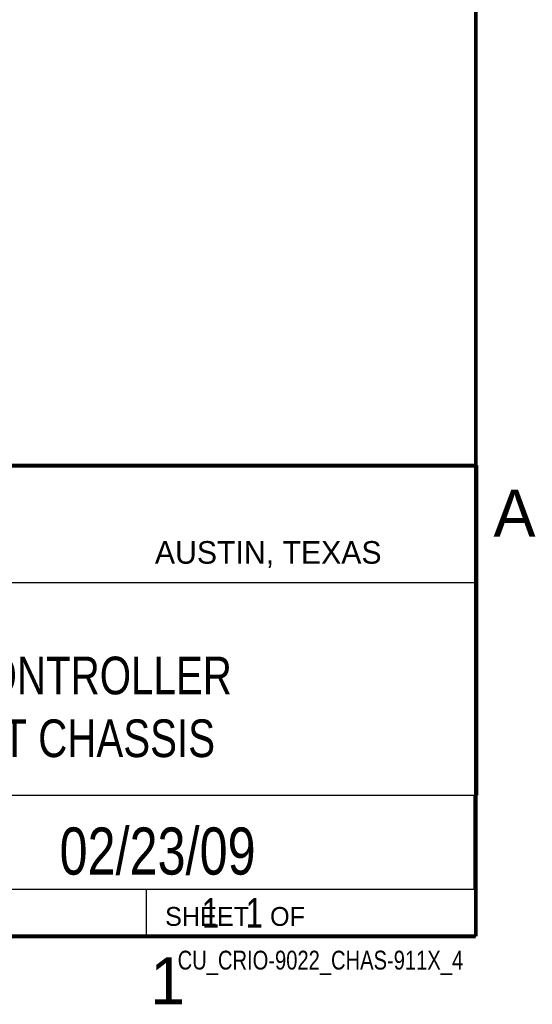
# Model space of a CAD drawing. Header units: inches. Extents: x 0 to 34, y 0 to 22.
# Tile 66 of 112: x 31.1 to 33.8, y 0.1 to 5.4. Entities that reach past the tile are written whole.
import ezdxf
from ezdxf.enums import TextEntityAlignment as Align

# ---------------------------------------------------------------- set-up
doc = ezdxf.new("R2010")
doc.units = ezdxf.units.IN
doc.header["$LTSCALE"] = 1.87
doc.header["$MEASUREMENT"] = 0
doc.layers.get('0').update_dxf_attribs({"linetype": 'CONTINUOUS'})
doc.styles.get("Standard").update_dxf_attribs({"font": 'txt', "width": 0.8})

msp = doc.modelspace()

# ---------------------------------------------------------------- linework, layer by layer
at = {"color": 2, "linetype": 'CONTINUOUS'}
for p, q in [((28.3793, 3.0003), (33.5093, 3.0003)), ((33.5093, 3.0003), (33.5093, 1.2503)), ((28.7231, 2.38), (33.5, 2.38)), ((28.3793, 1.2503), (33.5093, 1.2503)), ((30.13, 1.2499), (33.49, 1.2499)), ((33.49, 1.2499), (33.49, 0.7499)), ((28.38, 0.75), (33.5, 0.75)), ((30.13, 0.7499), (33.49, 0.7499)), ((31.75, 0.75), (33.5, 0.75)), ((31.75, 0.75), (31.75, 0.5)), ((33.5, 0.75), (33.5, 0.5)), ((31.75, 0.5), (33.5, 0.5)), ((32.4953, 0.5017), (33.4953, 0.5017)), ((32.4953, 0.5017), (32.4953, 0.5012)), ((32.4953, 0.5012), (33.4953, 0.5012)), ((33.4953, 0.5017), (33.4953, 0.5012))]:
    msp.add_line(p, q, dxfattribs=at)
at = {"color": 7, "linetype": 'CONTINUOUS', "const_width": 0.02}
for points in [[(33.5, 0.5), (33.5, 21.5)], [(25.58, 3), (33.5, 3)], [(0.5, 0.5), (33.5, 0.5)]]:
    msp.add_lwpolyline(points, dxfattribs=at)

# ---------------------------------------------------------------- texts
at = {"color": 2, "linetype": 'CONTINUOUS'}
for s, height, p in [('A', 0.25, (33.5939, 2.6228)), ('AUSTIN, TEXAS', 0.12, (31.7957, 2.479)), ('SHEET   OF', 0.1, (31.8499, 0.5557)), ('1', 0.25, (31.7706, 0.139))]:
    msp.add_text(s, height=height, dxfattribs=at).set_placement(p)
at = {"color": 7, "linetype": 'CONTINUOUS', "width": 0.8}
msp.add_text('02/23/09', height=0.25, dxfattribs=at).set_placement((31.81, 0.828), align=Align.CENTER)
at = {"color": 2, "linetype": 'CONTINUOUS', "width": 0.8}
msp.add_text('CU_CRIO-9022_CHAS-911X_4', height=0.1, dxfattribs=at).set_placement((33.4328, 0.3236), align=Align.RIGHT)
at = {"color": 7, "linetype": 'CONTINUOUS'}
for s, insert, char_height, width, attachment_point in [('C SERIES CONTROLLER\\PWITH 4 SLOT CHASSIS', (30.9443, 1.9853), 0.2, 3.04, 2), ('     1   1', (31.8125, 0.7031), 0.15625, 1.25, 1)]:
    msp.add_mtext(s, dxfattribs=dict(at, insert=insert, char_height=char_height, width=width, attachment_point=attachment_point))

doc.saveas('drawing.dxf')
